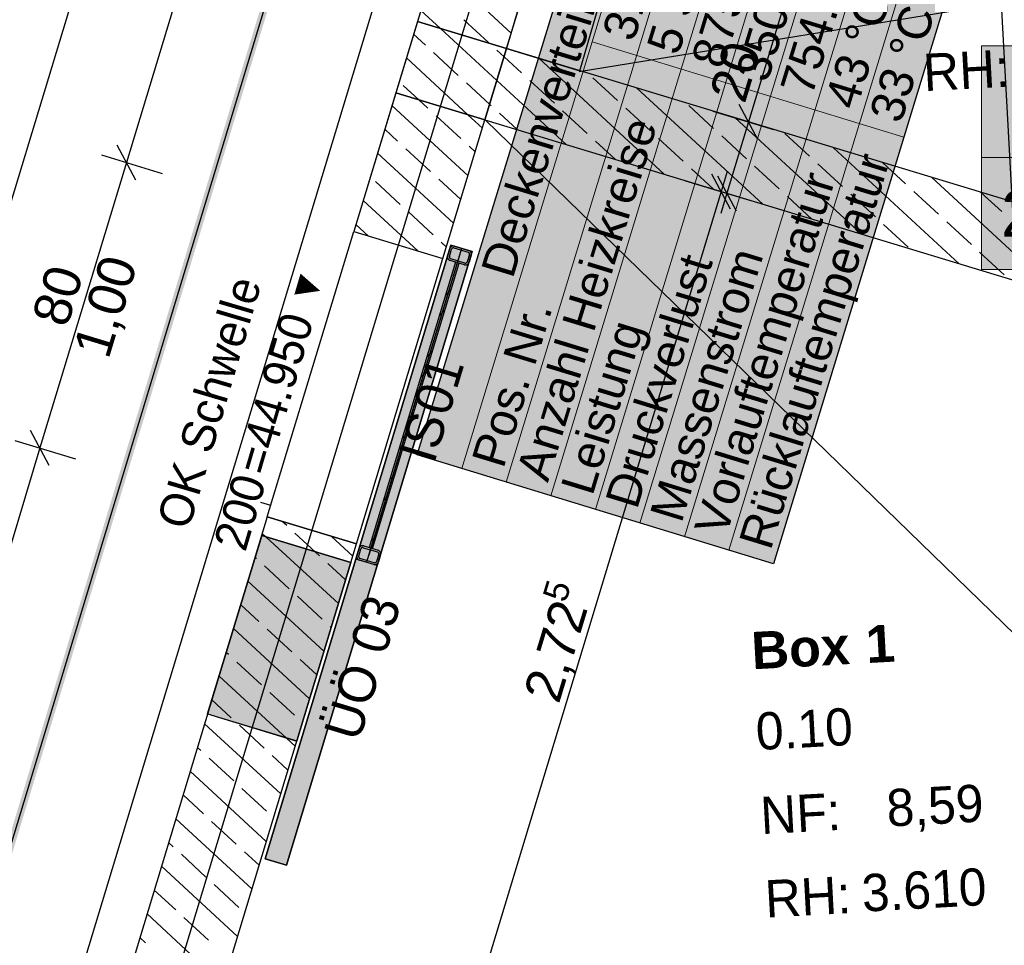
# Model space of a CAD drawing. Extents: x 199 to 1388, y 138 to 979.
# Tile 73 of 155: x 582 to 635, y 638 to 688. Entities that reach past the tile are written whole.
import ezdxf
from ezdxf.lldxf.tags import DXFTag

# ---------------------------------------------------------------- set-up
doc = ezdxf.new("R2010")
doc.units = 0
doc.layers.get('0').update_dxf_attribs({"lineweight": 25})
for name, color, linetype, lineweight, true_color in [('01AFU Allgemein Bemaßung-A07ET47HDI', 7, 'Continuous', 25, 0x848484), ('20 Bodenaufbau - Gefällelinien', 7, 'Continuous', 25, 0x848484), ('20 Fundament-A07ET47RDI', 7, 'Continuous', 25, 0x848484), ('20 Höhen Schwellen', 7, 'Continuous', 25, 0x848484), ('20 Innenwände-A07ET47KDI', 7, 'Continuous', 25, 0x848484), ('20 Platzbedarf Schieber', 7, 'Continuous', 25, 0x848484), ('20 Räume Innen', 7, 'Continuous', 25, 0x848484), ('20 Schieber', 7, 'Continuous', 25, 0x848484), ('A-0', 7, 'Continuous', 25, 0x848484), ('H_Raumnummer', 7, 'Continuous', 18, 0xcc9900), ('UPO_Loop2', 140, 'Continuous', 30, 0x00bfff), ('Uponor_TeilFlaecheGrenze', 6, 'Continuous', 25, 0xff00ff), ('Uponor_ZonenGrenze', 1, 'Continuous', 25, 0xff0000)]:
    doc.layers.add(name, color=color, linetype=linetype, lineweight=lineweight, true_color=true_color)
for name, color, linetype, lineweight in [('02 Raster Gebäude-A07ET47NDI', 7, 'Continuous', 25), ('H_Text', 7, 'Continuous', 25), ('IS_Wandheizung', 7, 'Continuous', 25), ('SC_Wanddurchbruch', 7, 'Continuous', 25)]:
    doc.layers.add(name, color=color, linetype=linetype, lineweight=lineweight)
doc.styles.get("Standard").update_dxf_attribs({"font": 'arial.ttf'})
tags = doc.linetypes.add('fein_strichliert', pattern=[4, 1, -2, 1]).pattern_tags.tags
tags[8:9] = [DXFTag(74, 4), DXFTag(75, 0), DXFTag(340, '0'), DXFTag(46, 0.0), DXFTag(50, 0.0), DXFTag(44, 0.0), DXFTag(45, 0.0)]
tags[6:7] = [DXFTag(74, 4), DXFTag(75, 0), DXFTag(340, '0'), DXFTag(46, 0.0), DXFTag(50, 0.0), DXFTag(44, 0.0), DXFTag(45, 0.0)]
tags[4:5] = [DXFTag(74, 4), DXFTag(75, 0), DXFTag(340, '0'), DXFTag(46, 0.0), DXFTag(50, 0.0), DXFTag(44, 0.0), DXFTag(45, 0.0)]
tags = doc.linetypes.add('Raster-A07ET47ODI', pattern=[0.2, 0.1, -0.05, 0, -0.05]).pattern_tags.tags
tags[10:11] = [DXFTag(74, 4), DXFTag(75, 0), DXFTag(340, '0'), DXFTag(46, 1.0), DXFTag(50, 0.0), DXFTag(44, 0.0), DXFTag(45, 0.0)]
tags[8:9] = [DXFTag(74, 4), DXFTag(75, 0), DXFTag(340, '0'), DXFTag(46, 1.0), DXFTag(50, 0.0), DXFTag(44, 0.0), DXFTag(45, 0.0)]
tags[6:7] = [DXFTag(74, 4), DXFTag(75, 0), DXFTag(340, '0'), DXFTag(46, 1.0), DXFTag(50, 0.0), DXFTag(44, 0.0), DXFTag(45, 0.0)]
tags[4:5] = [DXFTag(74, 4), DXFTag(75, 0), DXFTag(340, '0'), DXFTag(46, 1.0), DXFTag(50, 0.0), DXFTag(44, 0.0), DXFTag(45, 0.0)]
tags = doc.linetypes.add('Strichlinie eng-A07ET47GDI', pattern=[0.115, 0.075, -0.04]).pattern_tags.tags
tags[6:7] = [DXFTag(74, 4), DXFTag(75, 0), DXFTag(340, '0'), DXFTag(46, 1.0), DXFTag(50, 0.0), DXFTag(44, 0.0), DXFTag(45, 0.0)]
tags[4:5] = [DXFTag(74, 4), DXFTag(75, 0), DXFTag(340, '0'), DXFTag(46, 1.0), DXFTag(50, 0.0), DXFTag(44, 0.0), DXFTag(45, 0.0)]
tags = doc.linetypes.add('Strichpunktx2', pattern=[2, 1, -0.5, 0, -0.5]).pattern_tags.tags
tags[10:11] = [DXFTag(74, 4), DXFTag(75, 0), DXFTag(340, '0'), DXFTag(46, 1.0), DXFTag(50, 0.0), DXFTag(44, 0.0), DXFTag(45, 0.0)]
tags[8:9] = [DXFTag(74, 4), DXFTag(75, 0), DXFTag(340, '0'), DXFTag(46, 1.0), DXFTag(50, 0.0), DXFTag(44, 0.0), DXFTag(45, 0.0)]
tags[6:7] = [DXFTag(74, 4), DXFTag(75, 0), DXFTag(340, '0'), DXFTag(46, 1.0), DXFTag(50, 0.0), DXFTag(44, 0.0), DXFTag(45, 0.0)]
tags[4:5] = [DXFTag(74, 4), DXFTag(75, 0), DXFTag(340, '0'), DXFTag(46, 1.0), DXFTag(50, 0.0), DXFTag(44, 0.0), DXFTag(45, 0.0)]
tags = doc.linetypes.add('Öffnungslinie Tür Fenster-A07ET47JDI', pattern=[0.115, 0.075, -0.04]).pattern_tags.tags
tags[6:7] = [DXFTag(74, 4), DXFTag(75, 0), DXFTag(340, '0'), DXFTag(46, 1.0), DXFTag(50, 0.0), DXFTag(44, 0.0), DXFTag(45, 0.0)]
tags[4:5] = [DXFTag(74, 4), DXFTag(75, 0), DXFTag(340, '0'), DXFTag(46, 1.0), DXFTag(50, 0.0), DXFTag(44, 0.0), DXFTag(45, 0.0)]

# ---------------------------------------------------------------- blocks, each defined once
blk = doc.blocks.new('Referenz-A07ET47ZDI', base_point=(226.995, 158.1))
at = {"layer": '01AFU Allgemein Bemaßung-A07ET47HDI'}
for p, q in [((614.006, 785.167), (559.595, 605.715)), ((611.561, 758.74), (587.688, 680.005)), ((630.13, 712.025), (621.077, 682.185)), ((621.577, 681.249), (620.577, 683.12)), ((619.163, 682.765), (622.423, 681.777)), ((621.077, 682.185), (619.915, 678.356)), ((588.188, 679.07), (587.188, 680.94)), ((586.342, 680.413), (589.602, 679.425)), ((587.688, 680.005), (583.045, 664.693)), ((620.113, 677.513), (619.113, 679.384)), ((619.416, 679.292), (620.415, 677.421)), ((619.939, 679.525), (619.613, 678.448)), ((617.699, 679.029), (620.958, 678.04)), ((618.002, 678.937), (621.261, 677.948)), ((619.613, 678.448), (603.778, 626.256)), ((619.915, 678.356), (619.589, 677.28)), ((583.545, 663.758), (582.545, 665.629)), ((581.699, 665.101), (584.959, 664.113)), ((583.045, 664.693), (569.331, 619.461))]:
    blk.add_line(p, q, dxfattribs=at)
at = {"layer": '02 Raster Gebäude-A07ET47NDI', "linetype": 'Raster-A07ET47ODI', "ltscale": 56.250004}
for p, q in [((620.326, 949.934), (657.302, 274.449)), ((485.302, 289.756), (645.908, 819.451))]:
    blk.add_line(p, q, dxfattribs=at)
at = {"layer": '20 Bodenaufbau - Gefällelinien', "linetype": 'Öffnungslinie Tür Fenster-A07ET47JDI', "ltscale": 56.250004}
for p, q in [((642.262, 689.802), (611.996, 684.877)), ((606.967, 682.285), (657.82, 632.853))]:
    blk.add_line(p, q, dxfattribs=at)
at = {"layer": '20 Fundament-A07ET47RDI', "linetype": 'Öffnungslinie Tür Fenster-A07ET47JDI', "ltscale": 56.250004}
blk.add_line((627.758, 776.823), (574.379, 600.772), dxfattribs=at)
at = {"layer": '20 Innenwände-A07ET47KDI'}
for p, q in [((623.766, 755.039), (599.893, 676.304)), ((616.886, 716.043), (608.095, 686.123)), ((608.095, 686.123), (617.143, 715.965)), ((612.018, 684.933), (620.81, 714.853)), ((608.347, 686.957), (604.264, 690.722)), ((604.544, 687.199), (603.491, 688.171)), ((607.129, 686.448), (605.805, 687.668)), ((603.31, 687.574), (602.149, 683.746)), ((607.574, 684.406), (604.544, 687.199)), ((603.737, 686.311), (603.104, 686.895)), ((607.961, 685.681), (607.57, 686.042)), ((668.426, 667.83), (608.095, 686.123)), ((608.095, 686.123), (612.018, 684.933)), ((606.023, 682.571), (602.717, 685.619)), ((605.502, 684.684), (604.179, 685.904)), ((608.893, 684.821), (607.961, 685.681)), ((616.573, 679.372), (609.819, 685.6)), ((614.049, 683.332), (612.726, 684.552)), ((603.385, 683.371), (602.552, 684.14)), ((607.187, 683.13), (605.943, 684.277)), ((611.298, 680.972), (607.574, 684.406)), ((610.658, 683.194), (609.334, 684.415)), ((621.848, 677.773), (615.094, 684.001)), ((606.027, 679.303), (601.944, 683.068)), ((603.875, 682.919), (603.385, 683.371)), ((607.266, 683.057), (607.187, 683.13)), ((615.813, 681.705), (614.49, 682.925)), ((619.205, 681.842), (617.881, 683.063)), ((605.639, 681.293), (604.316, 682.513)), ((606.8, 681.854), (606.023, 682.571)), ((608.66, 681.772), (607.707, 682.65)), ((612.422, 681.567), (611.099, 682.788)), ((627.123, 676.174), (620.369, 682.401)), ((604.678, 674.854), (606.934, 682.295)), ((606.934, 682.295), (667.265, 664.002)), ((602.248, 681.155), (601.557, 681.792)), ((617.578, 680.078), (616.254, 681.298)), ((620.969, 680.215), (619.646, 681.436)), ((624.36, 680.353), (623.037, 681.573)), ((604.012, 679.528), (602.689, 680.748)), ((606.414, 680.579), (606.08, 680.886)), ((613.935, 680.172), (612.863, 681.161)), ((632.397, 674.574), (625.644, 680.802)), ((605.253, 676.752), (601.17, 680.517)), ((622.733, 678.589), (621.41, 679.809)), ((626.125, 678.726), (624.801, 679.946)), ((629.516, 678.864), (628.281, 680.002)), ((619.21, 678.573), (618.019, 679.671)), ((637.672, 672.975), (630.919, 679.203)), ((602.385, 677.764), (601.062, 678.984)), ((605.64, 678.027), (604.453, 679.121)), ((624.485, 676.973), (623.175, 678.182)), ((627.889, 677.099), (626.566, 678.319)), ((631.28, 677.237), (629.957, 678.457)), ((634.672, 677.374), (633.556, 678.403)), ((603.327, 675.263), (600.396, 677.965)), ((604.15, 676.137), (602.827, 677.357)), ((600.69, 676.063), (600.01, 676.69)), ((629.654, 675.472), (628.33, 676.692)), ((633.045, 675.61), (631.722, 676.83)), ((599.893, 676.304), (604.678, 674.854)), ((604.866, 675.476), (604.591, 675.73)), ((634.809, 673.983), (633.486, 675.203)), ((595.25, 660.993), (581.536, 615.761)), ((595.25, 660.993), (600.035, 659.542)), ((596.29, 660.532), (596.055, 660.749)), ((594.948, 659.997), (592.047, 650.427)), ((594.948, 659.997), (599.733, 658.546)), ((599.065, 656.341), (594.982, 660.107)), ((598.055, 658.905), (596.731, 660.125)), ((599.838, 658.893), (598.693, 659.949)), ((586.321, 614.31), (600.035, 659.542)), ((594.663, 658.768), (594.595, 658.831)), ((599.733, 658.546), (596.832, 648.977)), ((596.428, 657.141), (595.104, 658.361)), ((599.451, 657.617), (598.496, 658.499)), ((598.291, 653.79), (594.208, 657.555)), ((598.192, 655.514), (596.869, 656.734)), ((594.801, 655.376), (593.821, 656.28)), ((597.518, 651.239), (593.434, 655.004)), ((596.565, 653.75), (595.242, 654.97)), ((598.678, 655.066), (598.633, 655.107)), ((593.174, 653.612), (593.048, 653.728)), ((597.904, 652.515), (597.006, 653.343)), ((594.938, 651.985), (593.615, 653.205)), ((596.744, 648.688), (592.661, 652.453)), ((593.311, 650.221), (592.274, 651.177)), ((596.703, 650.358), (595.379, 651.578)), ((592.047, 650.427), (596.832, 648.977)), ((595.97, 646.136), (591.887, 649.901)), ((595.076, 648.594), (593.752, 649.814)), ((591.684, 648.456), (591.5, 648.626)), ((593.449, 646.829), (592.125, 648.05)), ((596.357, 647.412), (595.517, 648.187)), ((595.197, 643.585), (591.114, 647.35)), ((595.213, 645.202), (593.89, 646.423)), ((591.822, 645.065), (590.727, 646.075)), ((594.423, 641.034), (590.34, 644.799)), ((593.586, 643.438), (592.263, 644.658)), ((590.195, 643.301), (589.953, 643.523)), ((591.959, 641.674), (590.636, 642.894)), ((594.81, 642.309), (594.027, 643.031)), ((593.65, 638.483), (589.567, 642.248)), ((593.724, 640.047), (592.4, 641.267)), ((590.332, 639.909), (589.18, 640.972)), ((592.876, 635.931), (588.793, 639.696)), ((592.097, 638.282), (590.773, 639.503)), ((588.705, 638.145), (588.406, 638.421))]:
    blk.add_line(p, q, dxfattribs=at)
at = {"layer": '20 Innenwände-A07ET47KDI', "linetype": 'Strichlinie eng-A07ET47GDI', "ltscale": 109.375}
for p, q in [((595.25, 660.993), (599.893, 676.304)), ((599.893, 676.304), (604.678, 674.854)), ((600.035, 659.542), (604.678, 674.854)), ((595.25, 660.993), (600.035, 659.542))]:
    blk.add_line(p, q, dxfattribs=at)
at = {"layer": '20 Platzbedarf Schieber', "linetype": 'Strichlinie eng-A07ET47GDI', "ltscale": 56.250004}
for p, q in [((595.135, 642.654), (605.106, 675.577)), ((605.106, 675.577), (606.254, 675.229)), ((606.254, 675.229), (596.283, 642.306)), ((596.283, 642.306), (595.135, 642.654))]:
    blk.add_line(p, q, dxfattribs=at)
at = {"layer": '20 Platzbedarf Schieber'}
for points in [[(605.106, 671.437), (603.852, 671.437), (605.106, 675.577)], [(606.254, 675.229), (605.106, 675.229), (605.106, 675.577)], [(605.106, 671.437), (606.254, 675.229), (605.106, 675.229)], [(597.537, 646.446), (596.283, 646.446), (605.106, 671.437)], [(596.283, 646.446), (605.106, 671.437), (603.852, 671.437)], [(596.283, 642.654), (595.135, 642.654), (596.283, 646.446)], [(596.283, 642.306), (597.537, 646.446), (596.283, 646.446)], [(596.283, 642.306), (596.283, 642.654), (595.135, 642.654)]]:
    blk.add_solid(points, dxfattribs=at)
at = {"layer": '20 Schieber'}
for p, q in [((605.106, 675.577), (600.004, 658.732)), ((605.102, 675.473), (605.084, 675.454)), ((605.123, 675.49), (605.102, 675.473)), ((605.106, 675.577), (606.254, 675.229)), ((605.145, 675.504), (605.123, 675.49)), ((605.169, 675.515), (605.145, 675.504)), ((605.194, 675.522), (605.169, 675.515)), ((605.219, 675.527), (605.194, 675.522)), ((605.246, 675.527), (605.219, 675.527)), ((605.272, 675.525), (605.246, 675.527)), ((605.297, 675.519), (605.272, 675.525)), ((605.297, 675.519), (606.063, 675.287)), ((606.254, 675.229), (601.153, 658.385)), ((604.926, 674.977), (604.923, 674.951)), ((604.923, 674.951), (604.924, 674.925)), ((604.932, 675.003), (604.926, 674.977)), ((604.932, 675.003), (605.048, 675.385)), ((605.025, 674.961), (605.023, 674.948)), ((605.023, 674.948), (605.024, 674.935)), ((605.024, 674.935), (605.026, 674.922)), ((605.027, 674.974), (605.025, 674.961)), ((605.027, 674.974), (605.143, 675.356)), ((605.057, 675.41), (605.048, 675.385)), ((605.069, 675.433), (605.057, 675.41)), ((605.084, 675.454), (605.069, 675.433)), ((605.148, 675.369), (605.143, 675.356)), ((605.154, 675.38), (605.148, 675.369)), ((605.162, 675.391), (605.154, 675.38)), ((605.171, 675.4), (605.162, 675.391)), ((605.181, 675.409), (605.171, 675.4)), ((605.192, 675.416), (605.181, 675.409)), ((605.204, 675.421), (605.192, 675.416)), ((605.216, 675.425), (605.204, 675.421)), ((605.229, 675.427), (605.216, 675.425)), ((605.242, 675.427), (605.229, 675.427)), ((605.255, 675.426), (605.242, 675.427)), ((605.268, 675.423), (605.255, 675.426)), ((605.268, 675.423), (606.034, 675.191)), ((606.101, 675.067), (605.985, 674.684)), ((606.046, 675.187), (606.034, 675.191)), ((606.058, 675.181), (606.046, 675.187)), ((606.068, 675.173), (606.058, 675.181)), ((606.087, 675.278), (606.063, 675.287)), ((606.078, 675.164), (606.068, 675.173)), ((606.086, 675.154), (606.078, 675.164)), ((606.196, 675.038), (606.08, 674.655)), ((606.093, 675.143), (606.086, 675.154)), ((606.11, 675.265), (606.087, 675.278)), ((606.098, 675.131), (606.093, 675.143)), ((606.102, 675.118), (606.098, 675.131)), ((606.101, 675.067), (606.103, 675.079)), ((606.104, 675.105), (606.102, 675.118)), ((606.103, 675.079), (606.105, 675.092)), ((606.105, 675.092), (606.104, 675.105)), ((606.132, 675.25), (606.11, 675.265)), ((606.151, 675.232), (606.132, 675.25)), ((606.167, 675.212), (606.151, 675.232)), ((606.181, 675.19), (606.167, 675.212)), ((606.192, 675.166), (606.181, 675.19)), ((606.2, 675.141), (606.192, 675.166)), ((606.196, 675.038), (606.202, 675.063)), ((606.204, 675.115), (606.2, 675.141)), ((606.202, 675.063), (606.205, 675.089)), ((606.205, 675.089), (606.204, 675.115)), ((605.352, 674.666), (600.715, 659.353)), ((600.906, 659.295), (605.544, 674.608)), ((604.924, 674.925), (604.928, 674.899)), ((604.928, 674.899), (604.936, 674.874)), ((604.936, 674.874), (604.947, 674.85)), ((604.947, 674.85), (604.961, 674.828)), ((604.961, 674.828), (604.977, 674.808)), ((604.977, 674.808), (604.996, 674.79)), ((604.996, 674.79), (605.018, 674.775)), ((605.018, 674.775), (605.041, 674.762)), ((605.026, 674.922), (605.03, 674.909)), ((605.03, 674.909), (605.035, 674.897)), ((605.035, 674.897), (605.042, 674.886)), ((605.041, 674.762), (605.065, 674.753)), ((605.042, 674.886), (605.05, 674.876)), ((605.05, 674.876), (605.06, 674.867)), ((605.06, 674.867), (605.07, 674.86)), ((605.831, 674.521), (605.065, 674.753)), ((605.07, 674.86), (605.082, 674.854)), ((605.082, 674.854), (605.094, 674.849)), ((605.86, 674.617), (605.094, 674.849)), ((605.544, 674.608), (605.352, 674.666)), ((605.831, 674.521), (605.856, 674.515)), ((605.856, 674.515), (605.882, 674.513)), ((605.86, 674.617), (605.873, 674.614)), ((605.873, 674.614), (605.886, 674.613)), ((605.882, 674.513), (605.909, 674.514)), ((605.886, 674.613), (605.899, 674.613)), ((605.899, 674.613), (605.912, 674.615)), ((605.909, 674.514), (605.934, 674.518)), ((605.912, 674.615), (605.924, 674.619)), ((605.924, 674.619), (605.936, 674.625)), ((605.934, 674.518), (605.959, 674.526)), ((605.936, 674.625), (605.947, 674.632)), ((605.947, 674.632), (605.957, 674.64)), ((605.957, 674.64), (605.966, 674.649)), ((605.959, 674.526), (605.983, 674.536)), ((605.966, 674.649), (605.974, 674.66)), ((605.974, 674.66), (605.98, 674.672)), ((605.98, 674.672), (605.985, 674.684)), ((605.983, 674.536), (606.005, 674.55)), ((606.005, 674.55), (606.026, 674.567)), ((606.026, 674.567), (606.044, 674.586)), ((606.044, 674.586), (606.059, 674.607)), ((606.059, 674.607), (606.071, 674.63)), ((606.071, 674.63), (606.08, 674.655)), ((605.119, 673.205), (604.807, 672.867)), ((604.786, 672.106), (604.475, 671.769)), ((604.121, 669.91), (603.81, 669.572)), ((603.788, 668.811), (603.477, 668.474)), ((603.123, 666.615), (602.812, 666.277)), ((602.79, 665.516), (602.479, 665.179)), ((602.125, 663.32), (601.814, 662.982)), ((601.792, 662.221), (601.481, 661.884)), ((601.127, 660.025), (600.816, 659.687)), ((600.062, 658.924), (600.178, 659.307)), ((600.158, 658.895), (600.274, 659.278)), ((600.188, 659.331), (600.178, 659.307)), ((600.2, 659.354), (600.188, 659.331)), ((600.215, 659.375), (600.2, 659.354)), ((600.233, 659.395), (600.215, 659.375)), ((600.253, 659.411), (600.233, 659.395)), ((600.275, 659.425), (600.253, 659.411)), ((600.279, 659.29), (600.274, 659.278)), ((600.299, 659.436), (600.275, 659.425)), ((600.285, 659.301), (600.279, 659.29)), ((600.292, 659.312), (600.285, 659.301)), ((600.301, 659.322), (600.292, 659.312)), ((600.324, 659.443), (600.299, 659.436)), ((600.311, 659.33), (600.301, 659.322)), ((600.323, 659.337), (600.311, 659.33)), ((600.334, 659.342), (600.323, 659.337)), ((600.35, 659.448), (600.324, 659.443)), ((600.347, 659.346), (600.334, 659.342)), ((600.36, 659.348), (600.347, 659.346)), ((600.376, 659.449), (600.35, 659.448)), ((600.373, 659.349), (600.36, 659.348)), ((600.386, 659.347), (600.373, 659.349)), ((600.402, 659.446), (600.376, 659.449)), ((600.399, 659.344), (600.386, 659.347)), ((600.399, 659.344), (601.164, 659.112)), ((600.428, 659.44), (600.402, 659.446)), ((600.428, 659.44), (601.193, 659.208)), ((600.715, 659.353), (600.906, 659.295)), ((601.177, 659.108), (601.164, 659.112)), ((601.188, 659.102), (601.177, 659.108)), ((601.199, 659.094), (601.188, 659.102)), ((601.218, 659.199), (601.193, 659.208)), ((601.208, 659.085), (601.199, 659.094)), ((601.217, 659.075), (601.208, 659.085)), ((601.224, 659.064), (601.217, 659.075)), ((601.241, 659.187), (601.218, 659.199)), ((601.262, 659.171), (601.241, 659.187)), ((601.281, 659.154), (601.262, 659.171)), ((601.298, 659.133), (601.281, 659.154)), ((601.312, 659.111), (601.298, 659.133)), ((601.323, 659.087), (601.312, 659.111)), ((601.33, 659.062), (601.323, 659.087)), ((601.153, 658.385), (600.004, 658.732)), ((600.056, 658.898), (600.054, 658.872)), ((600.054, 658.872), (600.055, 658.846)), ((600.055, 658.846), (600.059, 658.82)), ((600.062, 658.924), (600.056, 658.898)), ((600.059, 658.82), (600.067, 658.795)), ((600.067, 658.795), (600.077, 658.771)), ((600.077, 658.771), (600.091, 658.749)), ((600.091, 658.749), (600.108, 658.729)), ((600.108, 658.729), (600.127, 658.711)), ((600.127, 658.711), (600.148, 658.696)), ((600.148, 658.696), (600.171, 658.684)), ((600.155, 658.882), (600.154, 658.869)), ((600.154, 658.869), (600.154, 658.856)), ((600.154, 658.856), (600.156, 658.843)), ((600.158, 658.895), (600.155, 658.882)), ((600.156, 658.843), (600.16, 658.831)), ((600.16, 658.831), (600.166, 658.819)), ((600.166, 658.819), (600.173, 658.808)), ((600.171, 658.684), (600.196, 658.674)), ((600.173, 658.808), (600.181, 658.797)), ((600.181, 658.797), (600.19, 658.788)), ((600.19, 658.788), (600.201, 658.781)), ((600.961, 658.443), (600.196, 658.674)), ((600.201, 658.781), (600.213, 658.775)), ((600.213, 658.775), (600.225, 658.77)), ((600.99, 658.538), (600.225, 658.77)), ((601.055, 658.54), (601.067, 658.546)), ((601.067, 658.546), (601.078, 658.553)), ((601.078, 658.553), (601.088, 658.561)), ((601.088, 658.561), (601.097, 658.571)), ((601.097, 658.571), (601.104, 658.581)), ((601.104, 658.581), (601.111, 658.593)), ((601.111, 658.593), (601.115, 658.605)), ((601.231, 658.988), (601.115, 658.605)), ((601.189, 658.528), (601.202, 658.551)), ((601.202, 658.551), (601.211, 658.576)), ((601.327, 658.959), (601.211, 658.576)), ((601.229, 659.052), (601.224, 659.064)), ((601.233, 659.04), (601.229, 659.052)), ((601.231, 658.988), (601.234, 659.001)), ((601.235, 659.027), (601.233, 659.04)), ((601.234, 659.001), (601.235, 659.014)), ((601.235, 659.014), (601.235, 659.027)), ((601.327, 658.959), (601.333, 658.984)), ((601.334, 659.036), (601.33, 659.062)), ((601.333, 658.984), (601.335, 659.01)), ((601.335, 659.01), (601.334, 659.036)), ((600.961, 658.443), (600.987, 658.437)), ((600.987, 658.437), (601.013, 658.434)), ((600.99, 658.538), (601.003, 658.535)), ((601.003, 658.535), (601.016, 658.534)), ((601.013, 658.434), (601.039, 658.435)), ((601.016, 658.534), (601.029, 658.534)), ((601.029, 658.534), (601.042, 658.537)), ((601.039, 658.435), (601.065, 658.439)), ((601.042, 658.537), (601.055, 658.54)), ((601.065, 658.439), (601.09, 658.447)), ((601.09, 658.447), (601.114, 658.458)), ((601.114, 658.458), (601.136, 658.471)), ((601.136, 658.471), (601.156, 658.488)), ((601.156, 658.488), (601.174, 658.507)), ((601.174, 658.507), (601.189, 658.528))]:
    blk.add_line(p, q, dxfattribs=at)
at = {"layer": '20 Schieber', "linetype": 'Strichpunktx2', "ltscale": 56.250004}
for p, q in [((605.68, 675.403), (600.579, 658.558)), ((605.564, 675.02), (600.695, 658.941))]:
    blk.add_line(p, q, dxfattribs=at)
at = {"layer": '20 Schieber', "linetype": 'ByBlock', "ltscale": 56.250004}
for p, q in [((606.101, 675.067), (606.101, 675.067)), ((606.196, 675.038), (606.196, 675.038)), ((601.231, 658.988), (601.231, 658.988)), ((601.327, 658.959), (601.327, 658.959))]:
    blk.add_line(p, q, dxfattribs=at)
at = {"layer": 'A-0', "linetype": 'Continuous', "ltscale": 312.5}
for p, q in [((612.358, 717.416), (603.31, 687.574)), ((608.095, 686.123), (617.143, 715.965)), ((603.31, 687.574), (602.149, 683.746)), ((603.31, 687.574), (608.095, 686.123)), ((608.095, 686.123), (603.31, 687.574)), ((606.934, 682.295), (608.095, 686.123)), ((608.095, 686.123), (606.934, 682.295)), ((668.426, 667.83), (608.095, 686.123)), ((602.149, 683.746), (599.893, 676.304)), ((606.934, 682.295), (602.149, 683.746)), ((602.149, 683.746), (606.934, 682.295)), ((604.678, 674.854), (606.934, 682.295)), ((606.934, 682.295), (667.265, 664.002)), ((599.893, 676.304), (604.678, 674.854)), ((605.106, 675.577), (595.135, 642.654)), ((606.254, 675.229), (605.106, 675.577)), ((596.283, 642.306), (606.254, 675.229)), ((605.352, 674.666), (600.715, 659.353)), ((600.906, 659.295), (605.544, 674.608)), ((605.544, 674.608), (605.352, 674.666)), ((595.25, 660.993), (581.536, 615.761)), ((600.035, 659.542), (595.25, 660.993)), ((586.321, 614.31), (600.035, 659.542)), ((600.715, 659.353), (600.906, 659.295)), ((595.135, 642.654), (596.283, 642.306))]:
    blk.add_line(p, q, dxfattribs=at)
at = {"layer": '01AFU Allgemein Bemaßung-A07ET47HDI', "linetype": 'ByBlock', "ltscale": 40.625, "attachment_point": 1}
for s, insert, char_height, rotation in [('{\\fArial;20}', (618.957, 683.691), 2, 73.1224), ('{\\fArial;1,00}', (584.804, 669.976), 2, 73.1324), ('{\\fArial;80}', (582.585, 671.674), 2, 73.1324), ('{\\fArial;5}', (610.007, 656.734), 1.32, 73.1224), ('{\\fArial;2,72}', (608.98, 651.49), 2, 73.1224)]:
    blk.add_mtext(s, dxfattribs=dict(at, insert=insert, char_height=char_height, rotation=rotation))
at = {"layer": '20 Höhen Schwellen', "attachment_point": 1, "rotation": 73.5614}
for s, insert, char_height in [('{\\fCentury Gothic;▼}', (596.343, 672.605), 1.5), ('{\\fCentury Gothic;Schwelle}', (590.5, 664.808), 1.8), ('{\\fCentury Gothic;44.950}', (593.952, 665.029), 1.8), ('{\\fCentury Gothic;=}', (593.542, 663.64), 1.8), ('{\\fCentury Gothic;OK}', (589.299, 660.739), 1.8), ('{\\fCentury Gothic;200}', (592.343, 659.577), 1.8)]:
    blk.add_mtext(s, dxfattribs=dict(at, insert=insert, char_height=char_height))
at = {"layer": '20 Innenwände-A07ET47KDI', "linetype": 'Continuous', "ltscale": 56.250004, "char_height": 2, "attachment_point": 1, "rotation": 73.1324}
for s, insert in [('{\\fCentury Gothic;01}', (603.057, 666.914)), ('{\\fCentury Gothic;IS}', (602.286, 664.369)), ('{\\fCentury Gothic;03}', (599.668, 654.1)), ('{\\fCentury Gothic;ÜÖ}', (598.26, 649.457))]:
    blk.add_mtext(s, dxfattribs=dict(at, insert=insert))
at = {"layer": '20 Räume Innen', "linetype": 'Continuous', "ltscale": 40.625, "char_height": 2, "attachment_point": 1, "rotation": 3.1332}
for s, insert in [('{\\fCentury Gothic;RH:}', (630.407, 685.831)), ('{\\fArial|b1|i0;Box}', (621.182, 654.812)), ('{\\fArial|b1|i0;1}', (627.326, 655.148)), ('{\\fCentury Gothic;0.10}', (621.42, 650.479)), ('{\\fCentury Gothic;8,59}', (628.436, 646.371)), ('{\\fCentury Gothic;NF:}', (621.666, 645.968)), ('{\\fCentury Gothic;3.610}', (627.108, 641.807)), ('{\\fCentury Gothic;RH:}', (621.912, 641.489))]:
    blk.add_mtext(s, dxfattribs=dict(at, insert=insert))
blk = doc.blocks.new('Polylinie-A07ET483DI', base_point=(297.398, 529.422))
at = {"color": 0, "linetype": 'ByBlock', "lineweight": -2, "ltscale": 0.25}
for points in [[(569.039, 601.659), (568.621, 601.659), (620.926, 772.796)], [(568.621, 601.659), (620.926, 772.796), (620.508, 772.796)]]:
    blk.add_solid(points, dxfattribs=at)
blk = doc.blocks.new('Polylinie-A07ET48DDI', base_point=(297.61, 529.721))
at = {"color": 0, "linetype": 'ByBlock', "lineweight": -2, "ltscale": 0.25}
blk.add_line((568.68, 601.166), (621.517, 775.436), dxfattribs=at)

msp = doc.modelspace()

# ---------------------------------------------------------------- linework, layer by layer
at = {"layer": 'H_Raumnummer'}
for p, q in [((633.593, 686.277), (644.216, 686.277)), ((633.593, 674.277), (633.593, 686.277)), ((633.593, 680.277), (644.216, 680.277)), ((644.216, 674.277), (633.593, 674.277))]:
    msp.add_line(p, q, dxfattribs=at)
at = {"layer": 'H_Raumnummer', "color": 7, "true_color": 0xffffff}
for points in [[(633.593, 674.277), (644.216, 674.277), (633.593, 686.277)], [(644.216, 674.277), (633.593, 686.277), (644.216, 686.277)]]:
    msp.add_solid(points, dxfattribs=at)
at = {"layer": 'H_Text'}
for p, q in [((603.296, 664.319), (614.491, 700.937)), ((633.617, 695.09), (622.422, 658.471)), ((622.422, 658.471), (603.296, 664.319))]:
    msp.add_line(p, q, dxfattribs=at)
at = {"layer": 'H_Text', "lineweight": 18}
for p, q in [((605.687, 663.588), (616.882, 700.206)), ((608.077, 662.857), (619.273, 699.475)), ((610.468, 662.126), (621.663, 698.744)), ((612.859, 661.395), (624.054, 698.013)), ((615.25, 660.664), (626.445, 697.282)), ((617.64, 659.933), (628.836, 696.552)), ((620.031, 659.202), (631.226, 695.821)), ((612.686, 686.482), (629.421, 681.366))]:
    msp.add_line(p, q, dxfattribs=at)
at = {"layer": 'H_Text', "color": 7, "true_color": 0xffffff}
for points in [[(624.21, 664.319), (603.296, 664.319), (633.617, 695.09)], [(603.296, 664.319), (633.617, 695.09), (612.703, 695.09)], [(622.422, 658.471), (624.21, 664.319), (603.296, 664.319)]]:
    msp.add_solid(points, dxfattribs=at)
at = {"layer": 'IS_Wandheizung', "color": 7, "linetype": 'Continuous', "lineweight": 25, "ltscale": 0.25}
msp.add_line((595.436, 661.598), (594.9, 661.76), dxfattribs=at)
at = {"layer": 'SC_Wanddurchbruch', "color": 30, "linetype": 'fein_strichliert', "ltscale": 0.25, "true_color": 0xff6600}
for p, q in [((592.049, 650.422), (594.95, 659.992)), ((596.834, 648.971), (599.735, 658.541))]:
    msp.add_line(p, q, dxfattribs=at)
at = {"layer": 'SC_Wanddurchbruch', "color": 30, "true_color": 0xff6600}
for p, q in [((599.735, 658.541), (594.95, 659.992)), ((592.049, 650.422), (596.834, 648.971))]:
    msp.add_line(p, q, dxfattribs=at)
at = {"layer": 'SC_Wanddurchbruch', "color": 7, "true_color": 0xffffff}
for points in [[(599.735, 658.541), (594.51, 658.541), (594.95, 659.992)], [(597.273, 650.422), (592.049, 650.422), (599.735, 658.541)], [(592.049, 650.422), (599.735, 658.541), (594.51, 658.541)], [(596.834, 648.971), (597.273, 650.422), (592.049, 650.422)]]:
    msp.add_solid(points, dxfattribs=at)

# ---------------------------------------------------------------- block references
at = {"layer": 'UPO_Loop2', "color": 219, "lineweight": 80, "ltscale": 4000.00006, "true_color": 0x642165}
msp.add_blockref('Referenz-A07ET47ZDI', (226.995, 158.1), dxfattribs=at)
at = {"layer": 'Uponor_TeilFlaecheGrenze', "ltscale": 0.25}
msp.add_blockref('Polylinie-A07ET48DDI', (297.61, 529.721), dxfattribs=at)
at = {"layer": 'Uponor_ZonenGrenze', "ltscale": 0.25}
msp.add_blockref('Polylinie-A07ET483DI', (297.398, 529.422), dxfattribs=at)

# ---------------------------------------------------------------- texts
at = {"layer": 'H_Raumnummer', "insert": (634.637, 678.527), "char_height": 2.5, "attachment_point": 1}
msp.add_mtext('{\\fArial;21 °C}', dxfattribs=at)
at = {"layer": 'H_Text', "char_height": 1.8, "attachment_point": 1, "rotation": 73}
for s, insert in [('{\\fArial;8759 Watt}', (617.978, 685.492)), ('{\\fArial;754.94 kg/h}', (622.759, 684.03)), ('{\\fArial;350 mbar}', (620.368, 684.761)), ('{\\fArial;5 Stück }', (615.587, 686.223)), ('{\\fArial;Deckenverteiler}', (606.698, 674.25)), ('{\\fArial;31}', (613.196, 686.954)), ('{\\fArial;43 °C}', (625.15, 683.299)), ('{\\fArial;33 °C}', (627.541, 682.568)), ('{\\fArial;Anzahl Heizkreise}', (608.587, 663.329)), ('{\\fArial;Rücklauftemperatur }', (620.541, 659.674)), ('{\\fArial;Vorlauftemperatur }', (618.151, 660.405)), ('{\\fArial;Druckverlust }', (613.369, 661.867)), ('{\\fArial;Massenstrom }', (615.76, 661.136)), ('{\\fArial;Pos. Nr. }', (606.197, 664.059)), ('{\\fArial;Leistung }', (610.978, 662.598))]:
    msp.add_mtext(s, dxfattribs=dict(at, insert=insert))

doc.saveas('drawing.dxf')
